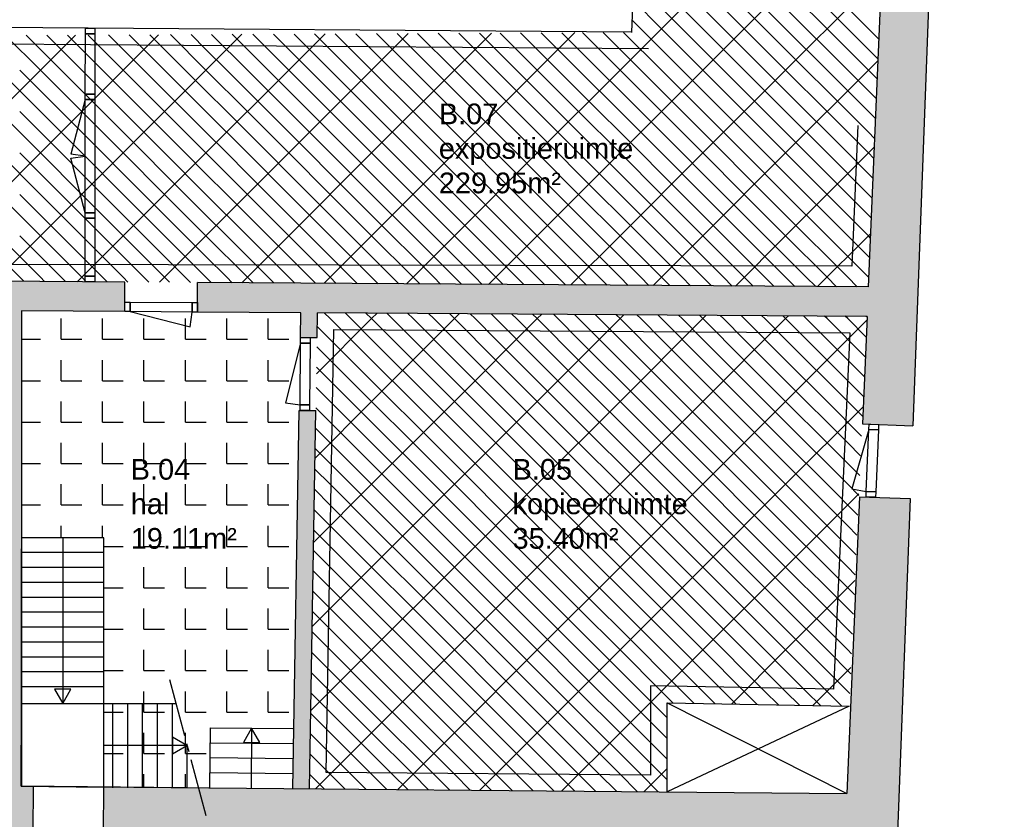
# Model space of a CAD drawing. Extents: x -9.8 to 14.6, y -7 to 44.3.
# Tile 5 of 9: x 2.7 to 14.6, y 3 to 12.6. Entities that reach past the tile are written whole.
import ezdxf

# ---------------------------------------------------------------- set-up
doc = ezdxf.new("R2010")
doc.units = 0
for name, pattern in [('LIJN_11', [0.95, 0.7, -0.1, 0.05, -0.1]), ('STRICHPUNKT', [25.4, 12.7, -6.35, 0, -6.35]), ('VERDECKT', [9.525, 6.35, -3.175])]:
    doc.linetypes.add(name, pattern=pattern)
for name, color, linetype in [('XR$1$STANDARD', 7, 'CONTINUOUS'), ('XR$2$STANDARD', 7, 'CONTINUOUS'), ('XR$3$STANDARD', 7, 'CONTINUOUS'), ('XR$4$STANDARD', 7, 'CONTINUOUS')]:
    doc.layers.add(name, color=color, linetype=linetype)
doc.styles.add('ARIAL', font='ARIAL.TTF')

# ---------------------------------------------------------------- blocks, each defined once
blk = doc.blocks.new('PATROON_2')
at = {"layer": 'XR$3$STANDARD', "color": 7, "linetype": 'ByBlock'}
for p, q in [((10, 12), (11, 13)), ((11, 12), (12, 13)), ((12, 12), (13, 13)), ((3, 12), (3.424, 12.424)), ((4, 12), (4.428, 12.428)), ((5, 12), (5.433, 12.433)), ((6, 12), (6.438, 12.438)), ((7, 12), (7.443, 12.443)), ((8, 12), (8.448, 12.448)), ((9, 12), (9.453, 12.453)), ((13, 12), (13.113, 12.113)), ((2, 11), (3, 12)), ((3, 11), (4, 12)), ((4, 11), (5, 12)), ((5, 11), (6, 12)), ((6, 11), (7, 12)), ((7, 11), (8, 12)), ((8, 11), (9, 12)), ((9, 11), (10, 12)), ((10, 11), (11, 12)), ((11, 11), (12, 12)), ((12, 11), (13, 12)), ((13, 11), (13.069, 11.069)), ((2, 10), (3, 11)), ((3, 10), (4, 11)), ((4, 10), (5, 11)), ((5, 10), (6, 11)), ((6, 10), (7, 11)), ((7, 10), (8, 11)), ((8, 10), (9, 11)), ((9, 10), (10, 11)), ((10, 10), (11, 11)), ((11, 10), (12, 11)), ((12, 10), (13, 11)), ((2.453, 9.453), (3, 10)), ((3.446, 9.446), (4, 10)), ((4.44, 9.44), (5, 10)), ((5.433, 9.433), (6, 10)), ((6.427, 9.427), (7, 10)), ((7.42, 9.42), (8, 10)), ((8.413, 9.413), (9, 10)), ((9.407, 9.407), (10, 10)), ((10.4, 9.4), (11, 10)), ((11.394, 9.394), (12, 10)), ((12.387, 9.387), (13, 10)), ((13, 10), (13.025, 10.025))]:
    blk.add_line(p, q, dxfattribs=at)
blk = doc.blocks.new('PATROON_4')
at = {"layer": 'XR$3$STANDARD', "color": 7, "linetype": 'ByBlock'}
for p, q in [((7, 9), (7.067, 9.067)), ((8, 9), (8.061, 9.061)), ((9, 9), (9.054, 9.054)), ((10, 9), (10.047, 9.047)), ((11, 9), (11.041, 9.041)), ((6.334, 8.334), (7, 9)), ((7, 8), (8, 9)), ((8, 8), (9, 9)), ((9, 8), (10, 9)), ((10, 8), (11, 9)), ((11, 8), (12, 9)), ((12, 9), (12.034, 9.034)), ((12, 8), (12.981, 8.981)), ((6.317, 7.317), (7, 8)), ((7, 7), (8, 8)), ((8, 7), (9, 8)), ((9, 7), (10, 8)), ((10, 7), (11, 8)), ((11, 7), (12, 8)), ((12, 7), (12.933, 7.933)), ((6.299, 6.299), (7, 7)), ((7, 6), (8, 7)), ((8, 6), (9, 7)), ((9, 6), (10, 7)), ((10, 6), (11, 7)), ((11, 6), (12, 7)), ((12, 6), (12.885, 6.885)), ((6.282, 5.282), (7, 6)), ((7, 5), (8, 6)), ((8, 5), (9, 6)), ((9, 5), (10, 6)), ((10, 5), (11, 6)), ((11, 5), (12, 6)), ((12, 5), (12.837, 5.837)), ((6.264, 4.264), (7, 5)), ((7, 4), (8, 5)), ((8, 4), (9, 5)), ((9, 4), (10, 5)), ((10, 4), (11, 5)), ((11.348, 4.348), (12, 5)), ((12.33, 4.33), (12.789, 4.789)), ((6.441, 3.441), (7, 4)), ((7.315, 3.315), (8, 4)), ((8.307, 3.307), (9, 4)), ((9.299, 3.299), (10, 4)), ((10.291, 3.291), (10.569, 3.569)), ((6.323, 3.323), (6.441, 3.441))]:
    blk.add_line(p, q, dxfattribs=at)
blk = doc.blocks.new('PATROON_7')
at = {"layer": 'XR$4$STANDARD', "color": 7, "linetype": 'ByBlock'}
for p, q in [((6.5, 9), (6.429, 9.071)), ((7, 9), (6.932, 9.068)), ((7.5, 9), (7.435, 9.065)), ((8, 9), (7.939, 9.061)), ((8.5, 9), (8.442, 9.058)), ((9, 9), (8.945, 9.055)), ((9.5, 9), (9.449, 9.051)), ((10, 9), (9.952, 9.048)), ((10.5, 9), (10.455, 9.045)), ((11, 9), (10.959, 9.041)), ((11.5, 9), (11.462, 9.038)), ((7, 8.5), (6.5, 9)), ((7.5, 8.5), (7, 9)), ((8, 8.5), (7.5, 9)), ((8.5, 8.5), (8, 9)), ((9, 8.5), (8.5, 9)), ((9.5, 8.5), (9, 9)), ((10, 8.5), (9.5, 9)), ((10.5, 8.5), (10, 9)), ((11, 8.5), (10.5, 9)), ((11.5, 8.5), (11, 9)), ((12, 8.5), (11.5, 9)), ((12, 9), (11.965, 9.035)), ((12.5, 8.5), (12, 9)), ((12.5, 9), (12.469, 9.031)), ((12.961, 8.539), (12.5, 9)), ((12.983, 9.017), (12.972, 9.028)), ((6.5, 8.5), (6.34, 8.66)), ((7, 8), (6.5, 8.5)), ((7.5, 8), (7, 8.5)), ((8, 8), (7.5, 8.5)), ((8.5, 8), (8, 8.5)), ((9, 8), (8.5, 8.5)), ((9.5, 8), (9, 8.5)), ((10, 8), (9.5, 8.5)), ((10.5, 8), (10, 8.5)), ((11, 8), (10.5, 8.5)), ((11.5, 8), (11, 8.5)), ((12, 8), (11.5, 8.5)), ((12.5, 8), (12, 8.5)), ((12.939, 8.061), (12.5, 8.5)), ((6.5, 8), (6.331, 8.169)), ((7, 7.5), (6.5, 8)), ((7.5, 7.5), (7, 8)), ((8, 7.5), (7.5, 8)), ((8.5, 7.5), (8, 8)), ((9, 7.5), (8.5, 8)), ((9.5, 7.5), (9, 8)), ((10, 7.5), (9.5, 8)), ((10.5, 7.5), (10, 8)), ((11, 7.5), (10.5, 8)), ((11.5, 7.5), (11, 8)), ((12, 7.5), (11.5, 8)), ((12.5, 7.5), (12, 8)), ((12.917, 7.583), (12.5, 8)), ((6.5, 7.5), (6.323, 7.677)), ((7, 7), (6.5, 7.5)), ((7.5, 7), (7, 7.5)), ((8, 7), (7.5, 7.5)), ((8.5, 7), (8, 7.5)), ((9, 7), (8.5, 7.5)), ((9.5, 7), (9, 7.5)), ((10, 7), (9.5, 7.5)), ((10.5, 7), (10, 7.5)), ((11, 7), (10.5, 7.5)), ((11.5, 7), (11, 7.5)), ((12, 7), (11.5, 7.5)), ((12.5, 7), (12, 7.5)), ((12.895, 7.105), (12.5, 7.5)), ((6.5, 7), (6.315, 7.185)), ((7, 6.5), (6.5, 7)), ((7.5, 6.5), (7, 7)), ((8, 6.5), (7.5, 7)), ((8.5, 6.5), (8, 7)), ((9, 6.5), (8.5, 7)), ((9.5, 6.5), (9, 7)), ((10, 6.5), (9.5, 7)), ((10.5, 6.5), (10, 7)), ((11, 6.5), (10.5, 7)), ((11.5, 6.5), (11, 7)), ((12, 6.5), (11.5, 7)), ((12.5, 6.5), (12, 7)), ((12.873, 6.627), (12.5, 7)), ((6.5, 6.5), (6.306, 6.694)), ((7, 6), (6.5, 6.5)), ((7.5, 6), (7, 6.5)), ((8, 6), (7.5, 6.5)), ((8.5, 6), (8, 6.5)), ((9, 6), (8.5, 6.5)), ((9.5, 6), (9, 6.5)), ((10, 6), (9.5, 6.5)), ((10.5, 6), (10, 6.5)), ((11, 6), (10.5, 6.5)), ((11.5, 6), (11, 6.5)), ((12, 6), (11.5, 6.5)), ((12.5, 6), (12, 6.5)), ((12.851, 6.149), (12.5, 6.5)), ((6.5, 6), (6.298, 6.202)), ((7, 5.5), (6.5, 6)), ((7.5, 5.5), (7, 6)), ((8, 5.5), (7.5, 6)), ((8.5, 5.5), (8, 6)), ((9, 5.5), (8.5, 6)), ((9.5, 5.5), (9, 6)), ((10, 5.5), (9.5, 6)), ((10.5, 5.5), (10, 6)), ((11, 5.5), (10.5, 6)), ((11.5, 5.5), (11, 6)), ((12, 5.5), (11.5, 6)), ((12.5, 5.5), (12, 6)), ((12.83, 5.67), (12.5, 6)), ((6.5, 5.5), (6.289, 5.711)), ((7, 5), (6.5, 5.5)), ((7.5, 5), (7, 5.5)), ((8, 5), (7.5, 5.5)), ((8.5, 5), (8, 5.5)), ((9, 5), (8.5, 5.5)), ((9.5, 5), (9, 5.5)), ((10, 5), (9.5, 5.5)), ((10.5, 5), (10, 5.5)), ((11, 5), (10.5, 5.5)), ((11.5, 5), (11, 5.5)), ((12, 5), (11.5, 5.5)), ((12.5, 5), (12, 5.5)), ((12.808, 5.192), (12.5, 5.5)), ((6.5, 5), (6.281, 5.219)), ((7, 4.5), (6.5, 5)), ((7.5, 4.5), (7, 5)), ((8, 4.5), (7.5, 5)), ((8.5, 4.5), (8, 5)), ((9, 4.5), (8.5, 5)), ((9.5, 4.5), (9, 5)), ((10, 4.5), (9.5, 5)), ((10.5, 4.5), (10, 5)), ((11, 4.5), (10.5, 5)), ((11.5, 4.5), (11, 5)), ((12, 4.5), (11.5, 5)), ((12.5, 4.5), (12, 5)), ((12.786, 4.714), (12.5, 5)), ((6.5, 4.5), (6.272, 4.728)), ((7, 4), (6.5, 4.5)), ((7.5, 4), (7, 4.5)), ((8, 4), (7.5, 4.5)), ((8.5, 4), (8, 4.5)), ((9, 4), (8.5, 4.5)), ((9.5, 4), (9, 4.5)), ((10, 4), (9.5, 4.5)), ((10.5, 4), (10, 4.5)), ((10.639, 4.361), (10.5, 4.5)), ((11.148, 4.352), (11, 4.5)), ((11.658, 4.342), (11.5, 4.5)), ((12.167, 4.333), (12, 4.5)), ((12.676, 4.324), (12.5, 4.5)), ((6.5, 4), (6.264, 4.236)), ((7, 3.5), (6.5, 4)), ((7.5, 3.5), (7, 4)), ((8, 3.5), (7.5, 4)), ((8.5, 3.5), (8, 4)), ((9, 3.5), (8.5, 4)), ((9.5, 3.5), (9, 4)), ((10, 3.5), (9.5, 4)), ((10.5, 3.5), (10, 4)), ((10.569, 3.931), (10.5, 4)), ((6.5, 3.5), (6.255, 3.745)), ((6.511, 3.489), (6.5, 3.5)), ((6.68, 3.32), (6.511, 3.489)), ((7.184, 3.316), (7, 3.5)), ((7.688, 3.312), (7.5, 3.5)), ((8.192, 3.308), (8, 3.5)), ((8.696, 3.304), (8.5, 3.5)), ((9.2, 3.3), (9, 3.5)), ((9.704, 3.296), (9.5, 3.5)), ((10.209, 3.291), (10, 3.5)), ((10.569, 3.431), (10.5, 3.5))]:
    blk.add_line(p, q, dxfattribs=at)
at = {"layer": 'XR$4$STANDARD', "color": 7, "linetype": 'VERDECKT'}
for p, q in [((6.75, 9), (6.68, 9.07)), ((7.25, 9), (7.184, 9.066)), ((7.75, 9), (7.687, 9.063)), ((8.25, 9), (8.19, 9.06)), ((8.75, 9), (8.694, 9.056)), ((9.25, 9), (9.197, 9.053)), ((9.75, 9), (9.7, 9.05)), ((10.25, 9), (10.204, 9.046)), ((10.75, 9), (10.707, 9.043)), ((11.25, 9), (11.21, 9.04)), ((7, 8.75), (6.75, 9)), ((7.5, 8.75), (7.25, 9)), ((8, 8.75), (7.75, 9)), ((8.5, 8.75), (8.25, 9)), ((9, 8.75), (8.75, 9)), ((9.5, 8.75), (9.25, 9)), ((10, 8.75), (9.75, 9)), ((10.5, 8.75), (10.25, 9)), ((11, 8.75), (10.75, 9)), ((11.5, 8.75), (11.25, 9)), ((11.75, 9), (11.714, 9.036)), ((12, 8.75), (11.75, 9)), ((12.25, 9), (12.217, 9.033)), ((12.5, 8.75), (12.25, 9)), ((12.75, 9), (12.72, 9.03)), ((12.972, 8.778), (12.75, 9)), ((6.5, 8.75), (6.344, 8.906)), ((6.75, 8.5), (6.5, 8.75)), ((7.25, 8.5), (7, 8.75)), ((7.75, 8.5), (7.5, 8.75)), ((8.25, 8.5), (8, 8.75)), ((8.75, 8.5), (8.5, 8.75)), ((9.25, 8.5), (9, 8.75)), ((9.75, 8.5), (9.5, 8.75)), ((10.25, 8.5), (10, 8.75)), ((10.75, 8.5), (10.5, 8.75)), ((11.25, 8.5), (11, 8.75)), ((11.75, 8.5), (11.5, 8.75)), ((12.25, 8.5), (12, 8.75)), ((12.75, 8.5), (12.5, 8.75)), ((7, 8.25), (6.75, 8.5)), ((7.5, 8.25), (7.25, 8.5)), ((8, 8.25), (7.75, 8.5)), ((8.5, 8.25), (8.25, 8.5)), ((9, 8.25), (8.75, 8.5)), ((9.5, 8.25), (9.25, 8.5)), ((10, 8.25), (9.75, 8.5)), ((10.5, 8.25), (10.25, 8.5)), ((11, 8.25), (10.75, 8.5)), ((11.5, 8.25), (11.25, 8.5)), ((12, 8.25), (11.75, 8.5)), ((12.5, 8.25), (12.25, 8.5)), ((12.95, 8.3), (12.75, 8.5)), ((6.5, 8.25), (6.336, 8.414)), ((6.75, 8), (6.5, 8.25)), ((7.25, 8), (7, 8.25)), ((7.75, 8), (7.5, 8.25)), ((8.25, 8), (8, 8.25)), ((8.75, 8), (8.5, 8.25)), ((9.25, 8), (9, 8.25)), ((9.75, 8), (9.5, 8.25)), ((10.25, 8), (10, 8.25)), ((10.75, 8), (10.5, 8.25)), ((11.25, 8), (11, 8.25)), ((11.75, 8), (11.5, 8.25)), ((12.25, 8), (12, 8.25)), ((12.75, 8), (12.5, 8.25)), ((7, 7.75), (6.75, 8)), ((7.5, 7.75), (7.25, 8)), ((8, 7.75), (7.75, 8)), ((8.5, 7.75), (8.25, 8)), ((9, 7.75), (8.75, 8)), ((9.5, 7.75), (9.25, 8)), ((10, 7.75), (9.75, 8)), ((10.5, 7.75), (10.25, 8)), ((11, 7.75), (10.75, 8)), ((11.5, 7.75), (11.25, 8)), ((12, 7.75), (11.75, 8)), ((12.5, 7.75), (12.25, 8)), ((12.928, 7.822), (12.75, 8)), ((6.5, 7.75), (6.327, 7.923)), ((6.75, 7.5), (6.5, 7.75)), ((7.25, 7.5), (7, 7.75)), ((7.75, 7.5), (7.5, 7.75)), ((8.25, 7.5), (8, 7.75)), ((8.75, 7.5), (8.5, 7.75)), ((9.25, 7.5), (9, 7.75)), ((9.75, 7.5), (9.5, 7.75)), ((10.25, 7.5), (10, 7.75)), ((10.75, 7.5), (10.5, 7.75)), ((11.25, 7.5), (11, 7.75)), ((11.75, 7.5), (11.5, 7.75)), ((12.25, 7.5), (12, 7.75)), ((12.75, 7.5), (12.5, 7.75)), ((7, 7.25), (6.75, 7.5)), ((7.5, 7.25), (7.25, 7.5)), ((8, 7.25), (7.75, 7.5)), ((8.5, 7.25), (8.25, 7.5)), ((9, 7.25), (8.75, 7.5)), ((9.5, 7.25), (9.25, 7.5)), ((10, 7.25), (9.75, 7.5)), ((10.5, 7.25), (10.25, 7.5)), ((11, 7.25), (10.75, 7.5)), ((11.5, 7.25), (11.25, 7.5)), ((12, 7.25), (11.75, 7.5)), ((12.5, 7.25), (12.25, 7.5)), ((12.906, 7.344), (12.75, 7.5)), ((6.5, 7.25), (6.319, 7.431)), ((6.75, 7), (6.5, 7.25)), ((7.25, 7), (7, 7.25)), ((7.75, 7), (7.5, 7.25)), ((8.25, 7), (8, 7.25)), ((8.75, 7), (8.5, 7.25)), ((9.25, 7), (9, 7.25)), ((9.75, 7), (9.5, 7.25)), ((10.25, 7), (10, 7.25)), ((10.75, 7), (10.5, 7.25)), ((11.25, 7), (11, 7.25)), ((11.75, 7), (11.5, 7.25)), ((12.25, 7), (12, 7.25)), ((12.75, 7), (12.5, 7.25)), ((6.5, 6.75), (6.31, 6.94)), ((7, 6.75), (6.75, 7)), ((7.5, 6.75), (7.25, 7)), ((8, 6.75), (7.75, 7)), ((8.5, 6.75), (8.25, 7)), ((9, 6.75), (8.75, 7)), ((9.5, 6.75), (9.25, 7)), ((10, 6.75), (9.75, 7)), ((10.5, 6.75), (10.25, 7)), ((11, 6.75), (10.75, 7)), ((11.5, 6.75), (11.25, 7)), ((12, 6.75), (11.75, 7)), ((12.5, 6.75), (12.25, 7)), ((12.884, 6.866), (12.75, 7)), ((6.75, 6.5), (6.5, 6.75)), ((7.25, 6.5), (7, 6.75)), ((7.75, 6.5), (7.5, 6.75)), ((8.25, 6.5), (8, 6.75)), ((8.75, 6.5), (8.5, 6.75)), ((9.25, 6.5), (9, 6.75)), ((9.75, 6.5), (9.5, 6.75)), ((10.25, 6.5), (10, 6.75)), ((10.75, 6.5), (10.5, 6.75)), ((11.25, 6.5), (11, 6.75)), ((11.75, 6.5), (11.5, 6.75)), ((12.25, 6.5), (12, 6.75)), ((12.75, 6.5), (12.5, 6.75)), ((6.5, 6.25), (6.302, 6.448)), ((7, 6.25), (6.75, 6.5)), ((7.5, 6.25), (7.25, 6.5)), ((8, 6.25), (7.75, 6.5)), ((8.5, 6.25), (8.25, 6.5)), ((9, 6.25), (8.75, 6.5)), ((9.5, 6.25), (9.25, 6.5)), ((10, 6.25), (9.75, 6.5)), ((10.5, 6.25), (10.25, 6.5)), ((11, 6.25), (10.75, 6.5)), ((11.5, 6.25), (11.25, 6.5)), ((12, 6.25), (11.75, 6.5)), ((12.5, 6.25), (12.25, 6.5)), ((12.862, 6.388), (12.75, 6.5)), ((6.75, 6), (6.5, 6.25)), ((7.25, 6), (7, 6.25)), ((7.75, 6), (7.5, 6.25)), ((8.25, 6), (8, 6.25)), ((8.75, 6), (8.5, 6.25)), ((9.25, 6), (9, 6.25)), ((9.75, 6), (9.5, 6.25)), ((10.25, 6), (10, 6.25)), ((10.75, 6), (10.5, 6.25)), ((11.25, 6), (11, 6.25)), ((11.75, 6), (11.5, 6.25)), ((12.25, 6), (12, 6.25)), ((12.75, 6), (12.5, 6.25)), ((6.5, 5.75), (6.293, 5.957)), ((7, 5.75), (6.75, 6)), ((7.5, 5.75), (7.25, 6)), ((8, 5.75), (7.75, 6)), ((8.5, 5.75), (8.25, 6)), ((9, 5.75), (8.75, 6)), ((9.5, 5.75), (9.25, 6)), ((10, 5.75), (9.75, 6)), ((10.5, 5.75), (10.25, 6)), ((11, 5.75), (10.75, 6)), ((11.5, 5.75), (11.25, 6)), ((12, 5.75), (11.75, 6)), ((12.5, 5.75), (12.25, 6)), ((12.841, 5.909), (12.75, 6)), ((6.75, 5.5), (6.5, 5.75)), ((7.25, 5.5), (7, 5.75)), ((7.75, 5.5), (7.5, 5.75)), ((8.25, 5.5), (8, 5.75)), ((8.75, 5.5), (8.5, 5.75)), ((9.25, 5.5), (9, 5.75)), ((9.75, 5.5), (9.5, 5.75)), ((10.25, 5.5), (10, 5.75)), ((10.75, 5.5), (10.5, 5.75)), ((11.25, 5.5), (11, 5.75)), ((11.75, 5.5), (11.5, 5.75)), ((12.25, 5.5), (12, 5.75)), ((12.75, 5.5), (12.5, 5.75)), ((7, 5.25), (6.75, 5.5)), ((7.5, 5.25), (7.25, 5.5)), ((8, 5.25), (7.75, 5.5)), ((8.5, 5.25), (8.25, 5.5)), ((9, 5.25), (8.75, 5.5)), ((9.5, 5.25), (9.25, 5.5)), ((10, 5.25), (9.75, 5.5)), ((10.5, 5.25), (10.25, 5.5)), ((11, 5.25), (10.75, 5.5)), ((11.5, 5.25), (11.25, 5.5)), ((12, 5.25), (11.75, 5.5)), ((12.5, 5.25), (12.25, 5.5)), ((12.819, 5.431), (12.75, 5.5)), ((6.5, 5.25), (6.285, 5.465)), ((6.75, 5), (6.5, 5.25)), ((7.25, 5), (7, 5.25)), ((7.75, 5), (7.5, 5.25)), ((8.25, 5), (8, 5.25)), ((8.75, 5), (8.5, 5.25)), ((9.25, 5), (9, 5.25)), ((9.75, 5), (9.5, 5.25)), ((10.25, 5), (10, 5.25)), ((10.75, 5), (10.5, 5.25)), ((11.25, 5), (11, 5.25)), ((11.75, 5), (11.5, 5.25)), ((12.25, 5), (12, 5.25)), ((12.75, 5), (12.5, 5.25)), ((7, 4.75), (6.75, 5)), ((7.5, 4.75), (7.25, 5)), ((8, 4.75), (7.75, 5)), ((8.5, 4.75), (8.25, 5)), ((9, 4.75), (8.75, 5)), ((9.5, 4.75), (9.25, 5)), ((10, 4.75), (9.75, 5)), ((10.5, 4.75), (10.25, 5)), ((11, 4.75), (10.75, 5)), ((11.5, 4.75), (11.25, 5)), ((12, 4.75), (11.75, 5)), ((12.5, 4.75), (12.25, 5)), ((12.797, 4.953), (12.75, 5)), ((6.5, 4.75), (6.276, 4.974)), ((6.75, 4.5), (6.5, 4.75)), ((7.25, 4.5), (7, 4.75)), ((7.75, 4.5), (7.5, 4.75)), ((8.25, 4.5), (8, 4.75)), ((8.75, 4.5), (8.5, 4.75)), ((9.25, 4.5), (9, 4.75)), ((9.75, 4.5), (9.5, 4.75)), ((10.25, 4.5), (10, 4.75)), ((10.75, 4.5), (10.5, 4.75)), ((11.25, 4.5), (11, 4.75)), ((11.75, 4.5), (11.5, 4.75)), ((12.25, 4.5), (12, 4.75)), ((12.75, 4.5), (12.5, 4.75)), ((6.5, 4.25), (6.268, 4.482)), ((7, 4.25), (6.75, 4.5)), ((7.5, 4.25), (7.25, 4.5)), ((8, 4.25), (7.75, 4.5)), ((8.5, 4.25), (8.25, 4.5)), ((9, 4.25), (8.75, 4.5)), ((9.5, 4.25), (9.25, 4.5)), ((10, 4.25), (9.75, 4.5)), ((10.5, 4.25), (10.25, 4.5)), ((10.893, 4.357), (10.75, 4.5)), ((11.403, 4.347), (11.25, 4.5)), ((11.912, 4.338), (11.75, 4.5)), ((12.422, 4.328), (12.25, 4.5)), ((12.775, 4.475), (12.75, 4.5)), ((6.75, 4), (6.5, 4.25)), ((7.25, 4), (7, 4.25)), ((7.75, 4), (7.5, 4.25)), ((8.25, 4), (8, 4.25)), ((8.75, 4), (8.5, 4.25)), ((9.25, 4), (9, 4.25)), ((9.75, 4), (9.5, 4.25)), ((10.25, 4), (10, 4.25)), ((10.569, 4.181), (10.5, 4.25)), ((6.5, 3.75), (6.259, 3.991)), ((7, 3.75), (6.75, 4)), ((7.5, 3.75), (7.25, 4)), ((8, 3.75), (7.75, 4)), ((8.5, 3.75), (8.25, 4)), ((9, 3.75), (8.75, 4)), ((9.5, 3.75), (9.25, 4)), ((10, 3.75), (9.75, 4)), ((10.5, 3.75), (10.25, 4)), ((6.75, 3.5), (6.5, 3.75)), ((7.25, 3.5), (7, 3.75)), ((7.75, 3.5), (7.5, 3.75)), ((8.25, 3.5), (8, 3.75)), ((8.75, 3.5), (8.5, 3.75)), ((9.25, 3.5), (9, 3.75)), ((9.75, 3.5), (9.5, 3.75)), ((10.25, 3.5), (10, 3.75)), ((10.569, 3.681), (10.5, 3.75)), ((6.358, 3.392), (6.251, 3.499)), ((6.932, 3.318), (6.75, 3.5)), ((7.436, 3.314), (7.25, 3.5)), ((7.94, 3.31), (7.75, 3.5)), ((8.444, 3.306), (8.25, 3.5)), ((8.948, 3.302), (8.75, 3.5)), ((9.452, 3.298), (9.25, 3.5)), ((9.956, 3.294), (9.75, 3.5)), ((10.461, 3.289), (10.25, 3.5)), ((6.428, 3.322), (6.358, 3.392))]:
    blk.add_line(p, q, dxfattribs=at)
blk = doc.blocks.new('PATROON_10')
at = {"layer": 'XR$4$STANDARD', "color": 7, "linetype": 'ByBlock'}
for p, q in [((11, 12.5), (10.5, 13)), ((11.5, 12.5), (11, 13)), ((12, 12.5), (11.5, 13)), ((12.5, 12.5), (12, 13)), ((13, 12.5), (12.5, 13)), ((10.5, 12.5), (10.157, 12.843)), ((11, 12), (10.5, 12.5)), ((11.5, 12), (11, 12.5)), ((12, 12), (11.5, 12.5)), ((12.5, 12), (12, 12.5)), ((13, 12), (12.5, 12.5)), ((13.124, 12.376), (13, 12.5)), ((3, 12), (2.58, 12.42)), ((3.5, 12), (3.078, 12.422)), ((4, 12), (3.576, 12.424)), ((4.5, 12), (4.073, 12.427)), ((5, 12), (4.571, 12.429)), ((5.5, 12), (5.068, 12.432)), ((6, 12), (5.566, 12.434)), ((6.5, 12), (6.064, 12.436)), ((7, 12), (6.561, 12.439)), ((7.5, 12), (7.059, 12.441)), ((8, 12), (7.556, 12.444)), ((8.5, 12), (8.054, 12.446)), ((9, 12), (8.552, 12.448)), ((9.5, 12), (9.049, 12.451)), ((10, 12), (9.547, 12.453)), ((10.5, 12), (10.044, 12.456)), ((3, 11.5), (2.5, 12)), ((3.5, 11.5), (3, 12)), ((4, 11.5), (3.5, 12)), ((4.5, 11.5), (4, 12)), ((5, 11.5), (4.5, 12)), ((5.5, 11.5), (5, 12)), ((6, 11.5), (5.5, 12)), ((6.5, 11.5), (6, 12)), ((7, 11.5), (6.5, 12)), ((7.5, 11.5), (7, 12)), ((8, 11.5), (7.5, 12)), ((8.5, 11.5), (8, 12)), ((9, 11.5), (8.5, 12)), ((9.5, 11.5), (9, 12)), ((10, 11.5), (9.5, 12)), ((10.5, 11.5), (10, 12)), ((11, 11.5), (10.5, 12)), ((11.5, 11.5), (11, 12)), ((12, 11.5), (11.5, 12)), ((12.5, 11.5), (12, 12)), ((13, 11.5), (12.5, 12)), ((13.104, 11.896), (13, 12)), ((3, 11), (2.5, 11.5)), ((3.5, 11), (3, 11.5)), ((4, 11), (3.5, 11.5)), ((4.5, 11), (4, 11.5)), ((5, 11), (4.5, 11.5)), ((5.5, 11), (5, 11.5)), ((6, 11), (5.5, 11.5)), ((6.5, 11), (6, 11.5)), ((7, 11), (6.5, 11.5)), ((7.5, 11), (7, 11.5)), ((8, 11), (7.5, 11.5)), ((8.5, 11), (8, 11.5)), ((9, 11), (8.5, 11.5)), ((9.5, 11), (9, 11.5)), ((10, 11), (9.5, 11.5)), ((10.5, 11), (10, 11.5)), ((11, 11), (10.5, 11.5)), ((11.5, 11), (11, 11.5)), ((12, 11), (11.5, 11.5)), ((12.5, 11), (12, 11.5)), ((13, 11), (12.5, 11.5)), ((13.084, 11.416), (13, 11.5)), ((3, 10.5), (2.5, 11)), ((3.5, 10.5), (3, 11)), ((4, 10.5), (3.5, 11)), ((4.5, 10.5), (4, 11)), ((5, 10.5), (4.5, 11)), ((5.5, 10.5), (5, 11)), ((6, 10.5), (5.5, 11)), ((6.5, 10.5), (6, 11)), ((7, 10.5), (6.5, 11)), ((7.5, 10.5), (7, 11)), ((8, 10.5), (7.5, 11)), ((8.5, 10.5), (8, 11)), ((9, 10.5), (8.5, 11)), ((9.5, 10.5), (9, 11)), ((10, 10.5), (9.5, 11)), ((10.5, 10.5), (10, 11)), ((11, 10.5), (10.5, 11)), ((11.5, 10.5), (11, 11)), ((12, 10.5), (11.5, 11)), ((12.5, 10.5), (12, 11)), ((13, 10.5), (12.5, 11)), ((13.063, 10.937), (13, 11)), ((3, 10), (2.5, 10.5)), ((3.5, 10), (3, 10.5)), ((4, 10), (3.5, 10.5)), ((4.5, 10), (4, 10.5)), ((5, 10), (4.5, 10.5)), ((5.5, 10), (5, 10.5)), ((6, 10), (5.5, 10.5)), ((6.5, 10), (6, 10.5)), ((7, 10), (6.5, 10.5)), ((7.5, 10), (7, 10.5)), ((8, 10), (7.5, 10.5)), ((8.5, 10), (8, 10.5)), ((9, 10), (8.5, 10.5)), ((9.5, 10), (9, 10.5)), ((10, 10), (9.5, 10.5)), ((10.5, 10), (10, 10.5)), ((11, 10), (10.5, 10.5)), ((11.5, 10), (11, 10.5)), ((12, 10), (11.5, 10.5)), ((12.5, 10), (12, 10.5)), ((13, 10), (12.5, 10.5)), ((13.043, 10.457), (13, 10.5)), ((3, 9.5), (2.5, 10)), ((3.5, 9.5), (3, 10)), ((4, 9.5), (3.5, 10)), ((4.5, 9.5), (4, 10)), ((5, 9.5), (4.5, 10)), ((5.5, 9.5), (5, 10)), ((6, 9.5), (5.5, 10)), ((6.5, 9.5), (6, 10)), ((7, 9.5), (6.5, 10)), ((7.5, 9.5), (7, 10)), ((8, 9.5), (7.5, 10)), ((8.5, 9.5), (8, 10)), ((9, 9.5), (8.5, 10)), ((9.5, 9.5), (9, 10)), ((10, 9.5), (9.5, 10)), ((10.5, 9.5), (10, 10)), ((11, 9.5), (10.5, 10)), ((11.5, 9.5), (11, 10)), ((12, 9.5), (11.5, 10)), ((12.5, 9.5), (12, 10)), ((13, 9.5), (12.5, 10)), ((13.023, 9.977), (13, 10)), ((3.051, 9.449), (3, 9.5)), ((3.554, 9.446), (3.5, 9.5)), ((4.058, 9.442), (4, 9.5)), ((4.561, 9.439), (4.5, 9.5)), ((5.064, 9.436), (5, 9.5)), ((5.568, 9.432), (5.5, 9.5)), ((6.071, 9.429), (6, 9.5)), ((6.574, 9.426), (6.5, 9.5)), ((7.078, 9.422), (7, 9.5)), ((7.581, 9.419), (7.5, 9.5)), ((8.084, 9.416), (8, 9.5)), ((8.588, 9.412), (8.5, 9.5)), ((9.091, 9.409), (9, 9.5)), ((9.594, 9.406), (9.5, 9.5)), ((10.098, 9.402), (10, 9.5)), ((10.601, 9.399), (10.5, 9.5)), ((11.104, 9.396), (11, 9.5)), ((11.608, 9.392), (11.5, 9.5)), ((12.111, 9.389), (12, 9.5)), ((12.614, 9.386), (12.5, 9.5)), ((13.003, 9.497), (13, 9.5))]:
    blk.add_line(p, q, dxfattribs=at)
at = {"layer": 'XR$4$STANDARD', "color": 7, "linetype": 'VERDECKT'}
for p, q in [((10.75, 12.5), (10.5, 12.75)), ((11.25, 12.5), (11, 12.75)), ((11.75, 12.5), (11.5, 12.75)), ((12.25, 12.5), (12, 12.75)), ((12.75, 12.5), (12.5, 12.75)), ((10.25, 12.5), (10.148, 12.602)), ((10.5, 12.25), (10.25, 12.5)), ((11, 12.25), (10.75, 12.5)), ((11.5, 12.25), (11.25, 12.5)), ((12, 12.25), (11.75, 12.5)), ((12.5, 12.25), (12.25, 12.5)), ((13, 12.25), (12.75, 12.5)), ((3, 12.25), (2.829, 12.421)), ((3.5, 12.25), (3.327, 12.423)), ((4, 12.25), (3.824, 12.426)), ((4.5, 12.25), (4.322, 12.428)), ((5, 12.25), (4.82, 12.43)), ((5.5, 12.25), (5.317, 12.433)), ((6, 12.25), (5.815, 12.435)), ((6.5, 12.25), (6.312, 12.438)), ((7, 12.25), (6.81, 12.44)), ((7.5, 12.25), (7.308, 12.442)), ((8, 12.25), (7.805, 12.445)), ((8.5, 12.25), (8.303, 12.447)), ((9, 12.25), (8.8, 12.45)), ((9.5, 12.25), (9.298, 12.452)), ((10, 12.25), (9.796, 12.454)), ((3.25, 12), (3, 12.25)), ((3.75, 12), (3.5, 12.25)), ((4.25, 12), (4, 12.25)), ((4.75, 12), (4.5, 12.25)), ((5.25, 12), (5, 12.25)), ((5.75, 12), (5.5, 12.25)), ((6.25, 12), (6, 12.25)), ((6.75, 12), (6.5, 12.25)), ((7.25, 12), (7, 12.25)), ((7.75, 12), (7.5, 12.25)), ((8.25, 12), (8, 12.25)), ((8.75, 12), (8.5, 12.25)), ((9.25, 12), (9, 12.25)), ((9.75, 12), (9.5, 12.25)), ((10.25, 12), (10, 12.25)), ((10.75, 12), (10.5, 12.25)), ((11.25, 12), (11, 12.25)), ((11.75, 12), (11.5, 12.25)), ((12.25, 12), (12, 12.25)), ((12.75, 12), (12.5, 12.25)), ((13.114, 12.136), (13, 12.25)), ((3, 11.75), (2.75, 12)), ((3.5, 11.75), (3.25, 12)), ((4, 11.75), (3.75, 12)), ((4.5, 11.75), (4.25, 12)), ((5, 11.75), (4.75, 12)), ((5.5, 11.75), (5.25, 12)), ((6, 11.75), (5.75, 12)), ((6.5, 11.75), (6.25, 12)), ((7, 11.75), (6.75, 12)), ((7.5, 11.75), (7.25, 12)), ((8, 11.75), (7.75, 12)), ((8.5, 11.75), (8.25, 12)), ((9, 11.75), (8.75, 12)), ((9.5, 11.75), (9.25, 12)), ((10, 11.75), (9.75, 12)), ((10.5, 11.75), (10.25, 12)), ((11, 11.75), (10.75, 12)), ((11.5, 11.75), (11.25, 12)), ((12, 11.75), (11.75, 12)), ((12.5, 11.75), (12.25, 12)), ((13, 11.75), (12.75, 12)), ((3.25, 11.5), (3, 11.75)), ((3.75, 11.5), (3.5, 11.75)), ((4.25, 11.5), (4, 11.75)), ((4.75, 11.5), (4.5, 11.75)), ((5.25, 11.5), (5, 11.75)), ((5.75, 11.5), (5.5, 11.75)), ((6.25, 11.5), (6, 11.75)), ((6.75, 11.5), (6.5, 11.75)), ((7.25, 11.5), (7, 11.75)), ((7.75, 11.5), (7.5, 11.75)), ((8.25, 11.5), (8, 11.75)), ((8.75, 11.5), (8.5, 11.75)), ((9.25, 11.5), (9, 11.75)), ((9.75, 11.5), (9.5, 11.75)), ((10.25, 11.5), (10, 11.75)), ((10.75, 11.5), (10.5, 11.75)), ((11.25, 11.5), (11, 11.75)), ((11.75, 11.5), (11.5, 11.75)), ((12.25, 11.5), (12, 11.75)), ((12.75, 11.5), (12.5, 11.75)), ((13.094, 11.656), (13, 11.75)), ((3, 11.25), (2.75, 11.5)), ((3.5, 11.25), (3.25, 11.5)), ((4, 11.25), (3.75, 11.5)), ((4.5, 11.25), (4.25, 11.5)), ((5, 11.25), (4.75, 11.5)), ((5.5, 11.25), (5.25, 11.5)), ((6, 11.25), (5.75, 11.5)), ((6.5, 11.25), (6.25, 11.5)), ((7, 11.25), (6.75, 11.5)), ((7.5, 11.25), (7.25, 11.5)), ((8, 11.25), (7.75, 11.5)), ((8.5, 11.25), (8.25, 11.5)), ((9, 11.25), (8.75, 11.5)), ((9.5, 11.25), (9.25, 11.5)), ((10, 11.25), (9.75, 11.5)), ((10.5, 11.25), (10.25, 11.5)), ((11, 11.25), (10.75, 11.5)), ((11.5, 11.25), (11.25, 11.5)), ((12, 11.25), (11.75, 11.5)), ((12.5, 11.25), (12.25, 11.5)), ((13, 11.25), (12.75, 11.5)), ((3.25, 11), (3, 11.25)), ((3.75, 11), (3.5, 11.25)), ((4.25, 11), (4, 11.25)), ((4.75, 11), (4.5, 11.25)), ((5.25, 11), (5, 11.25)), ((5.75, 11), (5.5, 11.25)), ((6.25, 11), (6, 11.25)), ((6.75, 11), (6.5, 11.25)), ((7.25, 11), (7, 11.25)), ((7.75, 11), (7.5, 11.25)), ((8.25, 11), (8, 11.25)), ((8.75, 11), (8.5, 11.25)), ((9.25, 11), (9, 11.25)), ((9.75, 11), (9.5, 11.25)), ((10.25, 11), (10, 11.25)), ((10.75, 11), (10.5, 11.25)), ((11.25, 11), (11, 11.25)), ((11.75, 11), (11.5, 11.25)), ((12.25, 11), (12, 11.25)), ((12.75, 11), (12.5, 11.25)), ((13.074, 11.176), (13, 11.25)), ((3, 10.75), (2.75, 11)), ((3.5, 10.75), (3.25, 11)), ((4, 10.75), (3.75, 11)), ((4.5, 10.75), (4.25, 11)), ((5, 10.75), (4.75, 11)), ((5.5, 10.75), (5.25, 11)), ((6, 10.75), (5.75, 11)), ((6.5, 10.75), (6.25, 11)), ((7, 10.75), (6.75, 11)), ((7.5, 10.75), (7.25, 11)), ((8, 10.75), (7.75, 11)), ((8.5, 10.75), (8.25, 11)), ((9, 10.75), (8.75, 11)), ((9.5, 10.75), (9.25, 11)), ((10, 10.75), (9.75, 11)), ((10.5, 10.75), (10.25, 11)), ((11, 10.75), (10.75, 11)), ((11.5, 10.75), (11.25, 11)), ((12, 10.75), (11.75, 11)), ((12.5, 10.75), (12.25, 11)), ((13, 10.75), (12.75, 11)), ((3.25, 10.5), (3, 10.75)), ((3.75, 10.5), (3.5, 10.75)), ((4.25, 10.5), (4, 10.75)), ((4.75, 10.5), (4.5, 10.75)), ((5.25, 10.5), (5, 10.75)), ((5.75, 10.5), (5.5, 10.75)), ((6.25, 10.5), (6, 10.75)), ((6.75, 10.5), (6.5, 10.75)), ((7.25, 10.5), (7, 10.75)), ((7.75, 10.5), (7.5, 10.75)), ((8.25, 10.5), (8, 10.75)), ((8.75, 10.5), (8.5, 10.75)), ((9.25, 10.5), (9, 10.75)), ((9.75, 10.5), (9.5, 10.75)), ((10.25, 10.5), (10, 10.75)), ((10.75, 10.5), (10.5, 10.75)), ((11.25, 10.5), (11, 10.75)), ((11.75, 10.5), (11.5, 10.75)), ((12.25, 10.5), (12, 10.75)), ((12.75, 10.5), (12.5, 10.75)), ((13.053, 10.697), (13, 10.75)), ((3, 10.25), (2.75, 10.5)), ((3.5, 10.25), (3.25, 10.5)), ((4, 10.25), (3.75, 10.5)), ((4.5, 10.25), (4.25, 10.5)), ((5, 10.25), (4.75, 10.5)), ((5.5, 10.25), (5.25, 10.5)), ((6, 10.25), (5.75, 10.5)), ((6.5, 10.25), (6.25, 10.5)), ((7, 10.25), (6.75, 10.5)), ((7.5, 10.25), (7.25, 10.5)), ((8, 10.25), (7.75, 10.5)), ((8.5, 10.25), (8.25, 10.5)), ((9, 10.25), (8.75, 10.5)), ((9.5, 10.25), (9.25, 10.5)), ((10, 10.25), (9.75, 10.5)), ((10.5, 10.25), (10.25, 10.5)), ((11, 10.25), (10.75, 10.5)), ((11.5, 10.25), (11.25, 10.5)), ((12, 10.25), (11.75, 10.5)), ((12.5, 10.25), (12.25, 10.5)), ((13, 10.25), (12.75, 10.5)), ((3.25, 10), (3, 10.25)), ((3.75, 10), (3.5, 10.25)), ((4.25, 10), (4, 10.25)), ((4.75, 10), (4.5, 10.25)), ((5.25, 10), (5, 10.25)), ((5.75, 10), (5.5, 10.25)), ((6.25, 10), (6, 10.25)), ((6.75, 10), (6.5, 10.25)), ((7.25, 10), (7, 10.25)), ((7.75, 10), (7.5, 10.25)), ((8.25, 10), (8, 10.25)), ((8.75, 10), (8.5, 10.25)), ((9.25, 10), (9, 10.25)), ((9.75, 10), (9.5, 10.25)), ((10.25, 10), (10, 10.25)), ((10.75, 10), (10.5, 10.25)), ((11.25, 10), (11, 10.25)), ((11.75, 10), (11.5, 10.25)), ((12.25, 10), (12, 10.25)), ((12.75, 10), (12.5, 10.25)), ((13.033, 10.217), (13, 10.25)), ((3, 9.75), (2.75, 10)), ((3.5, 9.75), (3.25, 10)), ((4, 9.75), (3.75, 10)), ((4.5, 9.75), (4.25, 10)), ((5, 9.75), (4.75, 10)), ((5.5, 9.75), (5.25, 10)), ((6, 9.75), (5.75, 10)), ((6.5, 9.75), (6.25, 10)), ((7, 9.75), (6.75, 10)), ((7.5, 9.75), (7.25, 10)), ((8, 9.75), (7.75, 10)), ((8.5, 9.75), (8.25, 10)), ((9, 9.75), (8.75, 10)), ((9.5, 9.75), (9.25, 10)), ((10, 9.75), (9.75, 10)), ((10.5, 9.75), (10.25, 10)), ((11, 9.75), (10.75, 10)), ((11.5, 9.75), (11.25, 10)), ((12, 9.75), (11.75, 10)), ((12.5, 9.75), (12.25, 10)), ((13, 9.75), (12.75, 10)), ((2.75, 9.5), (2.5, 9.75)), ((3.25, 9.5), (3, 9.75)), ((3.75, 9.5), (3.5, 9.75)), ((4.25, 9.5), (4, 9.75)), ((4.75, 9.5), (4.5, 9.75)), ((5.25, 9.5), (5, 9.75)), ((5.75, 9.5), (5.5, 9.75)), ((6.25, 9.5), (6, 9.75)), ((6.75, 9.5), (6.5, 9.75)), ((7.25, 9.5), (7, 9.75)), ((7.75, 9.5), (7.5, 9.75)), ((8.25, 9.5), (8, 9.75)), ((8.75, 9.5), (8.5, 9.75)), ((9.25, 9.5), (9, 9.75)), ((9.75, 9.5), (9.5, 9.75)), ((10.25, 9.5), (10, 9.75)), ((10.75, 9.5), (10.5, 9.75)), ((11.25, 9.5), (11, 9.75)), ((11.75, 9.5), (11.5, 9.75)), ((12.25, 9.5), (12, 9.75)), ((12.75, 9.5), (12.5, 9.75)), ((13.013, 9.737), (13, 9.75)), ((2.799, 9.451), (2.75, 9.5)), ((3.303, 9.447), (3.25, 9.5)), ((3.806, 9.444), (3.75, 9.5)), ((4.309, 9.441), (4.25, 9.5)), ((4.813, 9.437), (4.75, 9.5)), ((5.316, 9.434), (5.25, 9.5)), ((5.819, 9.431), (5.75, 9.5)), ((6.323, 9.427), (6.25, 9.5)), ((6.826, 9.424), (6.75, 9.5)), ((7.329, 9.421), (7.25, 9.5)), ((7.833, 9.417), (7.75, 9.5)), ((8.336, 9.414), (8.25, 9.5)), ((8.839, 9.411), (8.75, 9.5)), ((9.343, 9.407), (9.25, 9.5)), ((9.846, 9.404), (9.75, 9.5)), ((10.349, 9.401), (10.25, 9.5)), ((10.853, 9.397), (10.75, 9.5)), ((11.356, 9.394), (11.25, 9.5)), ((11.859, 9.391), (11.75, 9.5)), ((12.363, 9.387), (12.25, 9.5)), ((12.866, 9.384), (12.75, 9.5))]:
    blk.add_line(p, q, dxfattribs=at)

msp = doc.modelspace()

# ---------------------------------------------------------------- hatches: boundary and pattern name
at = {"layer": 'XR$2$STANDARD', "linetype": 'ByBlock'}
h = msp.add_hatch(color=250, dxfattribs=at)
h.dxf.hatch_style = 2
h.paths.add_polyline_path([(-1.547, -3.187), (-1.52, -0.917), (-1.609, -0.917), (-1.666, -0.917), (-1.666, -0.917), (-1.68, -0.917), (-1.707, -2.878), (-9.307, -2.876), (-8.791, 2.623), (-1.627, 2.567), (-1.662, 0.304), (-1.579, 0.304), (-1.522, 0.304), (-1.522, 0.304), (-1.505, 0.304), (-1.475, 2.836), (2.912, 2.801), (2.909, 2.915), (2.912, 2.915), (2.918, 3.353), (2.768, 3.355), (2.77, 6.114), (2.77, 6.355), (2.77, 6.355), (2.771, 9.094), (4.019, 9.086), (4.019, 9.442), (3.656, 9.445), (3.542, 9.445), (3.542, 9.446), (2.334, 9.454), (2.328, 9.089), (2.613, 9.088), (2.568, 3.369), (-8.705, 3.457), (-7.991, 9.136), (-7.744, 9.135), (-7.738, 9.52), (-7.882, 9.521), (-4.686, 41.55), (-3.477, 41.259), (-3.419, 41.502), (-3.711, 41.572), (-3.544, 42.223), (-3.739, 42.27), (-3.905, 41.619), (-5.052, 41.895), (-9.795, -3.188), (-1.853, -3.176), (-1.858, -3.483), (0.522, -3.501), (0.524, -3.231), (0.524, -3.201)])
h = msp.add_hatch(color=250, dxfattribs=at)
h.dxf.hatch_style = 2
h.paths.add_polyline_path([(14.641, 37.152), (13.248, 37.488), (13.189, 37.245), (14.161, 37.01), (12.998, 9.383), (4.899, 9.437), (4.899, 9.08), (6.147, 9.072), (6.142, 8.772), (6.342, 8.772), (6.347, 9.072), (12.983, 9.028), (12.928, 7.73), (13.008, 7.727), (13.122, 7.723), (13.122, 7.723), (13.537, 7.707)])
h = msp.add_hatch(color=250, dxfattribs=at)
h.dxf.hatch_style = 2
h.paths.add_polyline_path([(6.248, 3.324), (6.327, 7.892), (6.126, 7.892), (6.047, 3.326)])
h = msp.add_hatch(color=250, dxfattribs=at)
h.dxf.hatch_style = 2
h.paths.add_polyline_path([(1.745, -3.209), (1.743, -3.323), (1.742, -3.509), (4.477, -3.524), (4.473, -3.223), (13.125, -3.298), (13.504, 6.828), (12.891, 6.851), (12.74, 3.266), (4.77, 3.337), (4.77, 3.337), (3.768, 3.346), (3.762, 2.795), (4.139, 2.792), (4.143, 0.438), (4.292, 0.438), (4.289, 2.767), (12.735, 2.701), (12.367, -2.992), (4.298, -2.925), (4.294, -0.787), (4.18, -0.787), (4.18, -0.787), (4.145, -0.787), (4.15, -3.225)])
at = {"layer": 'XR$3$STANDARD', "linetype": 'ByBlock'}
h = msp.add_hatch(dxfattribs=at)
h.set_pattern_fill('PATROON_NA', scale=0.25, style=0, pattern_type=2)
h.set_pattern_definition([(0, (0.25, 0.25), (0.5, 0.5), [0.25, -0.25]), (90, (0.25, 0.25), (0.5, 0.5), [0.25, -0.25])])
h.paths.add_polyline_path([(2.771, 9.094), (2.77, 6.355), (3.768, 6.355), (3.768, 3.346), (5.048, 3.34), (5.055, 4.061), (6.048, 4.051), (6.147, 9.072)], flags=0)

# ---------------------------------------------------------------- linework, layer by layer
at = {"layer": 'XR$1$STANDARD', "color": 100, "linetype": 'ByBlock'}
for p, q in [((14.641, 37.152), (13.537, 7.707)), ((14.161, 37.01), (12.998, 9.383)), ((10.142, 12.456), (10.96, 34.587)), ((10.142, 12.458), (-4.533, 12.567)), ((4.019, 9.442), (2.334, 9.454)), ((4.019, 9.086), (4.019, 9.442)), ((12.998, 9.383), (4.899, 9.437)), ((4.899, 9.08), (4.899, 9.437)), ((2.771, 9.094), (2.768, 3.355)), ((4.019, 9.086), (2.771, 9.094)), ((6.147, 9.072), (4.899, 9.08)), ((6.142, 8.772), (6.147, 9.072)), ((6.342, 8.772), (6.347, 9.072)), ((12.983, 9.028), (6.347, 9.072)), ((12.983, 9.028), (12.928, 7.73)), ((6.142, 8.772), (6.342, 8.772)), ((6.047, 3.326), (6.126, 7.892)), ((6.126, 7.892), (6.327, 7.892)), ((6.248, 3.324), (6.327, 7.892)), ((12.928, 7.73), (13.537, 7.707)), ((12.891, 6.851), (12.74, 3.266)), ((12.891, 6.851), (13.504, 6.828)), ((13.504, 6.828), (13.125, -3.298)), ((2.768, 3.355), (12.74, 3.266)), ((2.912, 2.801), (2.918, 3.355)), ((3.762, 2.795), (3.768, 3.346))]:
    msp.add_line(p, q, dxfattribs=at)
at = {"layer": 'XR$1$STANDARD', "color": 240, "linetype": 'ByBlock'}
for p, q in [((3.542, 11.645), (3.366, 10.985)), ((3.542, 10.962), (3.366, 10.985)), ((3.366, 10.938), (3.542, 10.962)), ((3.542, 10.279), (3.366, 10.938)), ((4.086, 9.086), (4.809, 8.903)), ((4.809, 8.903), (4.832, 9.08)), ((6.142, 8.705), (5.959, 7.982)), ((5.959, 7.982), (6.136, 7.959)), ((13.006, 7.66), (12.798, 6.944)), ((12.798, 6.944), (12.974, 6.915)), ((3.768, 6.355), (2.77, 6.355)), ((2.77, 6.355), (2.77, 3.355)), ((3.269, 6.355), (3.269, 4.355)), ((3.768, 3.346), (3.768, 6.355)), ((3.768, 6.175), (2.77, 6.175)), ((3.768, 5.995), (2.77, 5.995)), ((3.768, 5.815), (2.77, 5.815)), ((3.768, 5.635), (2.77, 5.635)), ((3.768, 5.455), (2.77, 5.455)), ((3.768, 5.275), (2.77, 5.275)), ((3.768, 5.095), (2.77, 5.095)), ((3.768, 4.915), (2.77, 4.915)), ((3.768, 4.735), (2.77, 4.735)), ((3.768, 4.555), (2.77, 4.555)), ((3.369, 4.528), (3.169, 4.528)), ((3.169, 4.528), (3.269, 4.355)), ((3.269, 4.355), (3.369, 4.528)), ((2.768, 3.355), (2.77, 4.355)), ((2.77, 4.355), (4.636, 4.355)), ((3.87, 4.355), (3.87, 3.337)), ((4.05, 4.355), (4.05, 3.337)), ((4.23, 4.355), (4.23, 3.337)), ((4.41, 4.355), (4.41, 3.337)), ((4.59, 4.355), (4.59, 3.337)), ((5.048, 3.34), (5.055, 4.061)), ((5.055, 4.061), (6.048, 4.051)), ((5.551, 4.056), (5.451, 3.883)), ((5.551, 4.056), (5.544, 3.336)), ((5.651, 3.883), (5.551, 4.056)), ((4.77, 3.846), (4.596, 3.946)), ((4.596, 3.946), (4.596, 3.746)), ((4.77, 3.846), (3.768, 3.846)), ((4.596, 3.746), (4.77, 3.846)), ((4.77, 3.855), (4.77, 3.337)), ((5.053, 3.881), (6.048, 3.871)), ((5.451, 3.883), (5.651, 3.883)), ((5.052, 3.701), (6.048, 3.691)), ((5.05, 3.521), (6.048, 3.511)), ((4.77, 3.337), (2.768, 3.355)), ((2.768, 3.355), (3.768, 3.346))]:
    msp.add_line(p, q, dxfattribs=at)
at = {"layer": 'XR$1$STANDARD', "color": 240, "linetype": 'LIJN_11'}
msp.add_line((4.558, 4.643), (4.999, 2.997), dxfattribs=at)
at = {"layer": 'XR$1$STANDARD', "color": 7, "linetype": 'ByBlock'}
for p, q in [((10.569, 3.289), (10.569, 4.363)), ((10.569, 4.363), (12.768, 4.322)), ((10.569, 4.363), (12.74, 3.266)), ((12.768, 4.322), (10.569, 3.289))]:
    msp.add_line(p, q, dxfattribs=at)
at = {"layer": 'XR$1$STANDARD', "color": 240, "linetype": 'ByBlock'}
for points in [[(3.543, 12.439), (3.543, 12.506), (3.657, 12.506), (3.657, 12.439), (3.543, 12.439)], [(3.542, 11.712), (3.543, 12.439), (3.657, 12.439), (3.656, 11.712), (3.542, 11.712)], [(3.542, 11.645), (3.542, 11.712), (3.656, 11.712), (3.656, 11.645), (3.542, 11.645)], [(3.542, 10.279), (3.542, 11.645), (3.656, 11.645), (3.656, 10.279), (3.542, 10.279)], [(3.542, 10.212), (3.542, 10.279), (3.656, 10.279), (3.656, 10.212), (3.542, 10.212)], [(3.542, 9.512), (3.542, 10.212), (3.656, 10.212), (3.656, 9.512), (3.542, 9.512)], [(3.542, 9.445), (3.542, 9.512), (3.656, 9.512), (3.656, 9.445), (3.542, 9.445)], [(4.086, 9.086), (4.019, 9.086), (4.019, 9.2), (4.086, 9.2), (4.086, 9.086)], [(4.832, 9.08), (4.086, 9.086), (4.086, 9.2), (4.832, 9.194), (4.832, 9.08)], [(4.899, 9.08), (4.832, 9.08), (4.832, 9.194), (4.899, 9.194), (4.899, 9.08)], [(6.136, 7.959), (6.142, 8.705), (6.256, 8.705), (6.25, 7.959), (6.136, 7.959)], [(6.142, 8.705), (6.142, 8.772), (6.256, 8.772), (6.256, 8.705), (6.142, 8.705)], [(6.136, 7.892), (6.136, 7.959), (6.25, 7.959), (6.25, 7.892), (6.136, 7.892)], [(12.974, 6.915), (13.006, 7.66), (13.12, 7.656), (13.088, 6.911), (12.974, 6.915)], [(13.006, 7.66), (13.008, 7.727), (13.122, 7.723), (13.12, 7.656), (13.006, 7.66)], [(12.971, 6.848), (12.974, 6.915), (13.088, 6.911), (13.085, 6.844), (12.971, 6.848)]]:
    msp.add_lwpolyline(points, close=True, dxfattribs=at)
at = {"layer": 'XR$4$STANDARD', "color": 4, "linetype": 'STRICHPUNKT'}
for points in [[(-7.815, 8.935), (-7.544, 8.935), (-7.538, 9.72), (-7.682, 9.721), (-4.486, 41.35), (13.961, 36.81), (12.798, 9.633), (2.134, 9.654), (2.128, 8.889), (2.411, 8.889), (2.37, 3.571), (-8.479, 3.655), (-7.815, 8.935)], [(-2.209, 38.058), (11.16, 34.787), (10.342, 12.256), (-4.733, 12.367), (-2.209, 38.058)], [(6.451, 3.522), (6.544, 8.871), (12.774, 8.829), (12.577, 4.526), (10.369, 4.566), (10.369, 3.49), (6.451, 3.522)]]:
    msp.add_lwpolyline(points, close=True, dxfattribs=at)

# ---------------------------------------------------------------- block references
at = {"layer": 'XR$3$STANDARD', "color": 7, "linetype": 'ByBlock'}
for name in ['PATROON_2', 'PATROON_4']:
    msp.add_blockref(name, (0, 0), dxfattribs=at)
at = {"layer": 'XR$4$STANDARD', "color": 7, "linetype": 'ByBlock'}
for name in ['PATROON_10', 'PATROON_7']:
    msp.add_blockref(name, (0, 0), dxfattribs=at)

# ---------------------------------------------------------------- texts
at = {"layer": 'XR$1$STANDARD', "color": 7, "linetype": 'ByBlock', "char_height": 0.25, "attachment_point": 1, "style": 'ARIAL'}
for s, insert, width in [('B.07\\Pexpositieruimte\\P229.95m²', (7.812, 11.597), 2.75), ('B.04\\Phal\\P19.11m²', (4.091, 7.306), 1.35), ('B.05\\Pkopieerruimte\\P35.40m²', (8.702, 7.306), 2.4)]:
    msp.add_mtext(s, dxfattribs=dict(at, insert=insert, width=width))

doc.saveas('drawing.dxf')
